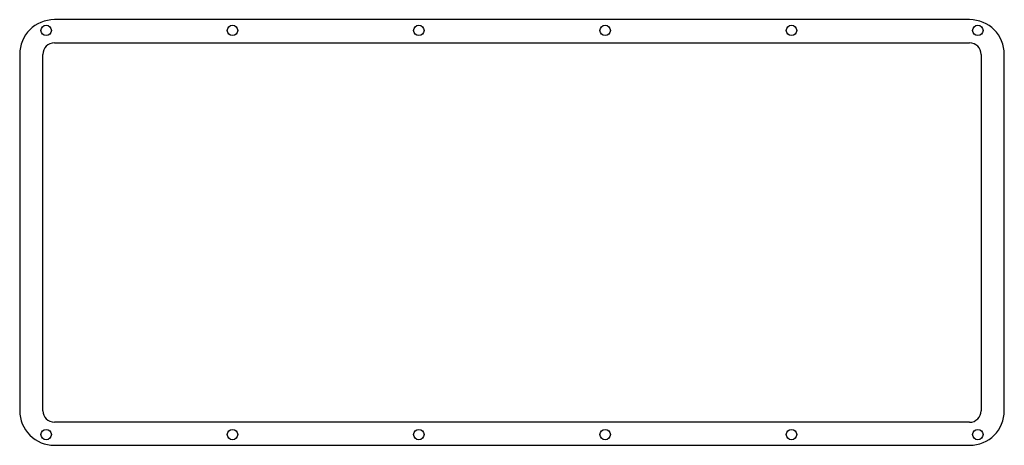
# Model space of a CAD drawing. Header units: millimetres. Extents: x 5 to 326, y 6 to 145.
import ezdxf

# ---------------------------------------------------------------- set-up
doc = ezdxf.new("R2010")
doc.units = ezdxf.units.MM

msp = doc.modelspace()

# ---------------------------------------------------------------- linework, layer by layer
at = {"color": 0}
for p, q in [((314.48, 144.8), (16.2, 144.8)), ((16.2, 137.22), (314.48, 137.22)), ((4.9, 133.49), (4.9, 17.3)), ((12.47, 17.25), (12.47, 133.49)), ((318.22, 133.49), (318.22, 17.25)), ((325.79, 17.3), (325.79, 133.49)), ((314.49, 13.52), (16.2, 13.52)), ((16.21, 5.99), (314.48, 5.99))]:
    msp.add_line(p, q, dxfattribs=at)
for centre in [(13.52, 141.3), (74.25, 141.3), (134.98, 141.3), (195.71, 141.3), (256.44, 141.3), (317.17, 141.3), (13.52, 9.49), (74.25, 9.49), (134.98, 9.49), (195.71, 9.49), (256.44, 9.49), (317.17, 9.49)]:
    msp.add_circle(centre, 1.7, dxfattribs=at)
for centre, radius, start, end in [((16.2, 133.49), 11.31, 90, 180), ((314.48, 133.49), 11.31, 0, 90), ((16.2, 133.49), 3.73, 90, 180), ((314.48, 133.49), 3.73, 0, 90), ((16.2, 17.3), 11.31, 179.9838, 270.0129), ((16.2, 17.25), 3.73, 180, 270), ((314.48, 17.3), 11.31, 270, 0), ((314.49, 17.25), 3.73, 270, 0.0028)]:
    msp.add_arc(centre, radius, start, end, dxfattribs=at)

doc.saveas('drawing.dxf')
